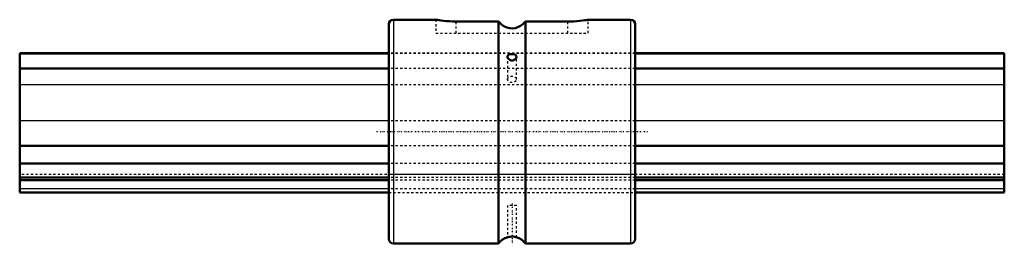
# Model space of a CAD drawing. Header units: millimetres. Extents: x 0 to 440, y -51 to 50.
import ezdxf

# ---------------------------------------------------------------- set-up
doc = ezdxf.new("R2010")
doc.units = ezdxf.units.MM
doc.linetypes.add('Center', pattern=[1.5, 0.45, -0.5, 0.05, -0.5])
doc.linetypes.add('Dashed', pattern=[2, 1, -1])
for name, color, linetype, lineweight in [('2d ConnectionPoints', 7, 'Continuous', 50), ('AM_0', 7, 'Continuous', 50), ('AM_4', 3, 'Continuous', 25), ('AM_7', 7, 'Center', 25), ('AM_9', 6, 'Dashed', 25)]:
    doc.layers.add(name, color=color, linetype=linetype, lineweight=lineweight)

# ---------------------------------------------------------------- blocks, each defined once
blk = doc.blocks.new('1_LBS701440_Spline_Shaft_0_in_LBS70_440L_1101650__0')
at = {"layer": 'AM_0'}
for p, q in [((165, 35), (0, 35)), ((0, 35), (0, -27.25)), ((165, 34.82), (0, 34.82)), ((440, 35), (275, 35)), ((440, 34.82), (275, 34.82)), ((440, 35), (440, -27.25)), ((165, 28.15), (0, 28.15)), ((440, 28.15), (275, 28.15)), ((165, -6.42), (0, -6.42)), ((440, -6.42), (275, -6.42)), ((165, -14.34), (0, -14.34)), ((440, -14.34), (275, -14.34)), ((165, -20.48), (0, -20.48)), ((165, -21.73), (0, -21.73)), ((440, -20.48), (275, -20.48)), ((440, -21.73), (275, -21.73)), ((0, -27.25), (165, -27.25)), ((275, -27.25), (440, -27.25))]:
    blk.add_line(p, q, dxfattribs=at)
at = {"layer": 'AM_4'}
for p, q in [((165, 20.87), (0, 20.87)), ((440, 20.87), (275, 20.87)), ((165, 4.73), (0, 4.73)), ((440, 4.73), (275, 4.73)), ((165, -25.61), (0, -25.61)), ((440, -25.61), (275, -25.61))]:
    blk.add_line(p, q, dxfattribs=at)
at = {"layer": 'AM_9'}
for p, q in [((275, 35), (165, 35)), ((275, 34.82), (165, 34.82)), ((275, 28.15), (165, 28.15)), ((275, 20.87), (165, 20.87)), ((275, 4.73), (165, 4.73)), ((275, -6.42), (165, -6.42)), ((275, -14.34), (165, -14.34)), ((440, -19.19), (0, -19.19)), ((275, -20.48), (165, -20.48)), ((275, -21.73), (165, -21.73)), ((275, -25.61), (165, -25.61)), ((165, -27.25), (275, -27.25))]:
    blk.add_line(p, q, dxfattribs=at)
blk = doc.blocks.new('2_LBS70_Nut_0_in_LBS70_440L_1101650__0')
at = {"layer": 'AM_0'}
for p, q in [((186.03, 50), (167, 50)), ((214, 49.18), (195, 49.18)), ((214, 49.18), (214, -50)), ((245, 49.18), (226, 49.18)), ((226, 49.18), (226, -50)), ((273, 50), (253.97, 50)), ((165, 48), (165, -48)), ((275, 48), (275, -48)), ((167, -50), (214, -50)), ((226, -50), (273, -50))]:
    blk.add_line(p, q, dxfattribs=at)
for points in [[(195, 49.18), (193.52, 49.21), (192.05, 49.27), (190.7, 49.37), (189.43, 49.5), (188.34, 49.63), (187.41, 49.77), (186.71, 49.88), (186.23, 49.96), (186.02, 50), (186, 50)], [(226, 49.18), (225.46, 48.53), (224.86, 47.95), (223.82, 47.2), (222.67, 46.63), (221.46, 46.28), (220.2, 46.13), (218.96, 46.2), (217.75, 46.48), (216.39, 47.07), (215.33, 47.79), (214.41, 48.67), (214, 49.18)], [(254, 50), (253.95, 49.99), (253.67, 49.94), (253.14, 49.85), (252.41, 49.74), (251.44, 49.6), (250.31, 49.47), (248.99, 49.35), (247.6, 49.25), (246.09, 49.2), (245, 49.18)], [(222, 33.42), (221.93, 33.78), (221.66, 34.14), (221.21, 34.41), (220.61, 34.57), (219.94, 34.62), (219.31, 34.56), (218.75, 34.39), (218.31, 34.12), (218.05, 33.72), (218, 33.43)], [(218, 33.43), (218.01, 33.26), (218.19, 32.79), (218.53, 32.36)], [(218.53, 32.36), (219.06, 32), (219.7, 31.81), (220.36, 31.82), (220.97, 32.02), (221.48, 32.37), (221.84, 32.84), (222, 33.34), (222, 33.42)], [(222, -47.27), (221.92, -47.25), (221.64, -47.17), (221.17, -47.06), (220.56, -46.98), (219.89, -46.96), (219.27, -47), (218.71, -47.09), (218.28, -47.19), (218.04, -47.26), (218, -47.27)]]:
    blk.add_lwpolyline(points, dxfattribs=at)
for centre, radius, start, end in [((167, 48), 2, 90, 180), ((273, 48), 2, 360, 90), ((167, -48), 2, 180, 270), ((220, -54.5), 7.5, 105.2543, 143.1301), ((220, -54.5), 7.5, 36.8699, 74.6109), ((273, -48), 2, 270, 0)]:
    blk.add_arc(centre, radius, start, end, dxfattribs=at)
at = {"layer": 'AM_4'}
for p, q in [((167, 50), (167, -50)), ((273, 50), (273, -50))]:
    blk.add_line(p, q, dxfattribs=at)
at = {"layer": 'AM_7'}
for p, q in [((159.5, 0), (280.5, 0)), ((220, -32.15), (220, -50.85))]:
    blk.add_line(p, q, dxfattribs=at)
at = {"layer": 'AM_9'}
for p, q in [((186, 50), (186, 44)), ((195, 44), (195, 49.18)), ((245, 44), (245, 49.18)), ((254, 44), (254, 50)), ((186, 44), (254, 44)), ((275, 35), (165, 35)), ((275, 34.82), (165, 34.82)), ((218, 33.42), (218, 23.33)), ((218.67, 32.25), (218.43, 32.47)), ((218.82, 32.14), (218.67, 32.25)), ((222, 23.33), (222, 33.42)), ((275, 28.15), (165, 28.15)), ((275, 20.87), (165, 20.87)), ((275, 4.73), (165, 4.73)), ((275, -6.42), (165, -6.42)), ((275, -14.34), (165, -14.34)), ((275, -19.19), (165, -19.19)), ((275, -20.48), (165, -20.48)), ((275, -21.73), (165, -21.73)), ((275, -25.61), (165, -25.61)), ((165, -27.25), (275, -27.25)), ((218, -33), (218, -47.26)), ((222, -33), (218, -33)), ((222, -47.27), (222, -33))]:
    blk.add_line(p, q, dxfattribs=at)
blk.add_ellipse((220, 23.33), major_axis=(-2, 0), ratio=0.707107, dxfattribs=at)

msp = doc.modelspace()

# ---------------------------------------------------------------- linework, layer by layer
at = {"layer": '2d ConnectionPoints'}
for p in [(165, 0), (165, 0), (275, 0)]:
    msp.add_point(p, dxfattribs=at)

# ---------------------------------------------------------------- block references
for name in ['2_LBS70_Nut_0_in_LBS70_440L_1101650__0', '1_LBS701440_Spline_Shaft_0_in_LBS70_440L_1101650__0']:
    msp.add_blockref(name, (0, 0))

doc.saveas('drawing.dxf')
